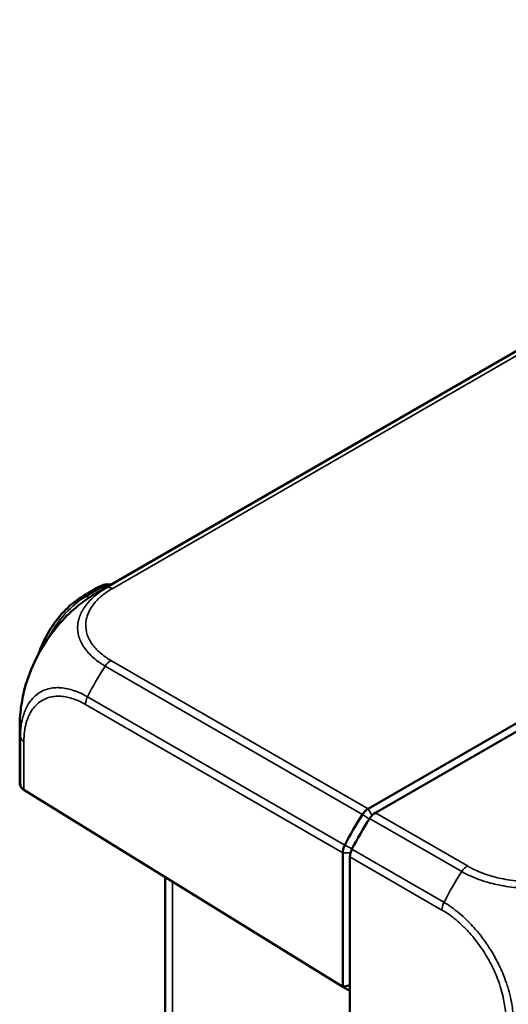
# Model space of a CAD drawing. Header units: millimetres. Extents: x 20 to 574, y 18 to 400.
# Tile 10 of 16: x 400 to 438, y 169 to 247. Entities that reach past the tile are written whole.
import ezdxf

# ---------------------------------------------------------------- set-up
doc = ezdxf.new("R2010")
doc.units = ezdxf.units.MM
doc.header["$LTSCALE"] = 2
doc.layers.add('Visible (ISO)', color=7, linetype='Continuous', lineweight=50)
doc.layers.add('Visible Narrow (ISO)', color=7, linetype='Continuous', lineweight=35)

msp = doc.modelspace()

# ---------------------------------------------------------------- linework, layer by layer
at = {"layer": 'Visible (ISO)'}
for p, q in [((427.308, 184.771), (535.702, 247.352)), ((536.268, 247.026), (427.873, 184.444)), ((405.959, 201.993), (439.876, 221.575)), ((404.746, 201.661), (405.971, 202.368)), ((400.796, 193.604), (400.796, 193.604)), ((399.7, 186.903), (399.7, 191.161)), ((400.038, 186.264), (425.29, 170.649)), ((425.29, 170.649), (425.29, 181.276)), ((425.856, 180.949), (425.856, 115.39)), ((411.234, 154.189), (411.234, 179.341)), ((437.78, 178.7), (437.78, 178.7)), ((425.29, 170.649), (425.856, 170.784)), ((425.29, 170.649), (425.856, 170.322))]:
    msp.add_line(p, q, dxfattribs=at)
for centre, major_axis, ratio, start_param, end_param in [((412.939, 188.703), (-6.766, 13.406), 0.536096, 0.030146, 0.030161), ((407.471, 195.527), (-1.625, -2.815), 0.57735, 5.619998, 5.620038), ((414.7, 190.55), (14.993, -0.859), 0.536756, 3.172313, 3.172329), ((433.622, 178.795), (-7.5, -12.99), 0.57735, 4.618645, 4.806133), ((433.622, 178.795), (-7.5, -12.991), 0.57735, 4.61864, 4.618645), ((427.873, 183.627), (-0.5, -0.866), 0.577526, 3.927143, 4.618669), ((434.187, 178.469), (7.5, 12.99), 0.57735, 1.477048, 1.664545), ((433.622, 178.795), (-7.5, -12.99), 0.57735, 4.806133, 4.806138), ((426.563, 181.357), (-0.5, -0.866), 0.577526, 4.806109, 5.497635)]:
    msp.add_ellipse(centre, major_axis=major_axis, ratio=ratio, start_param=start_param, end_param=end_param, dxfattribs=at)
for points, knots in [([(405.977, 202.371), (406.136, 202.462), (406.305, 202.526), (406.624, 202.583), (406.78, 202.583), (406.927, 202.552)], [0.0007181, 0.0007181, 0.0007181, 0.0007181, 0.0628527, 0.0628527, 0.1181125, 0.1181125, 0.1181125, 0.1181125]), ([(401.188, 197.043), (401.29, 197.347), (401.411, 197.65), (401.789, 198.469), (402.082, 198.976), (402.744, 199.914), (403.114, 200.345), (403.902, 201.096), (404.319, 201.414), (404.746, 201.661)], [3.590178, 3.590178, 3.590178, 3.590178, 3.769911, 3.769911, 4.08407, 4.08407, 4.39823, 4.39823, 4.712389, 4.712389, 4.712389, 4.712389]), ([(403.626, 200.262), (403.977, 200.592), (404.346, 200.904), (404.927, 201.338), (405.126, 201.477), (405.43, 201.675), (405.531, 201.739), (405.687, 201.834), (405.741, 201.866), (405.822, 201.914), (405.85, 201.93), (405.906, 201.963), (405.935, 201.979), (405.959, 201.993)], [0, 0, 0, 0, 0.1448168, 0.1448168, 0.218141, 0.218141, 0.254657, 0.254657, 0.2731835, 0.2731835, 0.2829224, 0.2829224, 0.2933247, 0.2933247, 0.2933247, 0.2933247]), ([(400.038, 194.066), (400.224, 194.84), (400.506, 195.637), (401.239, 197.197), (401.705, 197.978), (402.657, 199.262), (403.134, 199.8), (403.631, 200.268)], [0, 0, 0, 0, 0.2545033, 0.2545033, 0.5202964, 0.5202964, 0.7391804, 0.7391804, 0.7391804, 0.7391804]), ([(399.7, 191.161), (399.7, 191.185), (399.7, 191.213), (399.701, 191.269), (399.701, 191.298), (399.701, 191.372), (399.702, 191.416), (399.704, 191.557), (399.707, 191.652), (399.722, 192.033), (399.745, 192.321), (399.836, 193.096), (399.924, 193.583), (400.038, 194.061)], [0, 0, 0, 0, 0.0087811, 0.0087811, 0.0176084, 0.0176084, 0.0308639, 0.0308639, 0.0598457, 0.0598457, 0.1467615, 0.1467615, 0.2946737, 0.2946737, 0.2946737, 0.2946737]), ([(399.728, 186.621), (399.72, 186.646), (399.713, 186.671), (399.709, 186.697), (399.704, 186.723), (399.702, 186.749), (399.702, 186.775)], [0.03655463, 0.03655463, 0.03655463, 0.03655463, 0.04499509, 0.04499509, 0.04499509, 0.05343976, 0.05343976, 0.05343976, 0.05343976]), ([(400.033, 186.267), (400.011, 186.281), (399.991, 186.296), (399.971, 186.312), (399.951, 186.329), (399.932, 186.347), (399.914, 186.366), (399.895, 186.386), (399.878, 186.407), (399.862, 186.429), (399.856, 186.438), (399.851, 186.446), (399.845, 186.454), (399.83, 186.479), (399.816, 186.504), (399.804, 186.53), (399.792, 186.557), (399.782, 186.585), (399.774, 186.612), (399.766, 186.641), (399.76, 186.671), (399.756, 186.701)], [0.00010228, 0.00010228, 0.00010228, 0.00010228, 0.00958001, 0.00958001, 0.00958001, 0.01944419, 0.01944419, 0.01944419, 0.02987185, 0.02987185, 0.02987185, 0.03379448, 0.03379448, 0.03379448, 0.04511352, 0.04511352, 0.04511352, 0.0568032, 0.0568032, 0.0568032, 0.069037, 0.069037, 0.069037, 0.069037]), ([(399.974, 186.31), (399.944, 186.334), (399.917, 186.356), (399.87, 186.4), (399.852, 186.417), (399.814, 186.462), (399.8, 186.481), (399.766, 186.534), (399.745, 186.572), (399.728, 186.621)], [0.0115431, 0.0115431, 0.0115431, 0.0115431, 0.0904954, 0.0904954, 0.1358657, 0.1358657, 0.1591622, 0.1591622, 0.1835063, 0.1835063, 0.1835063, 0.1835063]), ([(400.038, 186.264), (400.037, 186.265), (400.036, 186.265), (400.035, 186.266), (400.034, 186.267), (400.033, 186.267)], [-0.0006545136, -0.0006545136, -0.0006545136, -0.0006545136, -0.0003277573, -0.0003277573, -0.0000009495, -0.0000009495, -0.0000009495, -0.0000009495]), ([(427.308, 184.771), (427.224, 184.722), (427.142, 184.657), (427.068, 184.584), (426.994, 184.511), (426.921, 184.421), (426.857, 184.323)], [-0.03325331, -0.03325331, -0.03325331, -0.03325331, 0, 0, 0, 0.03324759, 0.03324759, 0.03324759, 0.03324759]), ([(425.452, 181.891), (425.399, 181.786), (425.358, 181.677), (425.332, 181.577), (425.305, 181.476), (425.29, 181.372), (425.29, 181.276)], [-0.03324749, -0.03324749, -0.03324749, -0.03324749, 0, 0, 0, 0.03325342, 0.03325342, 0.03325342, 0.03325342])]:
    msp.add_open_spline(points, degree=3, knots=knots, dxfattribs=at)
for points in [[(401.183, 197.028), (401.184, 197.029), (401.184, 197.03), (401.184, 197.032)], [(400.037, 194.061), (400.037, 194.063), (400.038, 194.064), (400.038, 194.066)], [(399.7, 186.886), (399.7, 186.892), (399.7, 186.897), (399.7, 186.903)], [(399.702, 186.768), (399.701, 186.807), (399.7, 186.846), (399.7, 186.886)]]:
    msp.add_open_spline(points, degree=3, dxfattribs=at)
at = {"layer": 'Visible Narrow (ISO)'}
for p, q in [((439.878, 221.512), (406.588, 202.292)), ((407.031, 202.227), (439.905, 221.207)), ((404.99, 201.639), (406.215, 202.347)), ((406.215, 202.347), (406.4, 202.248)), ((405.199, 201.523), (404.99, 201.639)), ((406.433, 202.23), (406.433, 202.229)), ((406.458, 202.216), (406.459, 202.216)), ((406.477, 196.089), (426.857, 184.323)), ((427.308, 184.771), (406.931, 196.535)), ((400.936, 193.737), (400.936, 193.737)), ((403.128, 194.353), (403.128, 194.353)), ((425.452, 181.891), (405.073, 193.657)), ((404.915, 193.039), (425.29, 181.276)), ((399.756, 190.463), (399.756, 186.701)), ((400.033, 186.267), (400.033, 190.112)), ((426.857, 184.323), (427.398, 183.959)), ((427.308, 184.771), (427.615, 184.238)), ((435.159, 180.238), (427.873, 184.444)), ((427.422, 183.996), (434.713, 179.787)), ((425.29, 181.276), (425.905, 181.276)), ((425.452, 181.891), (426.038, 181.603)), ((433.308, 177.355), (426.018, 181.564)), ((425.856, 180.949), (433.142, 176.743)), ((411.795, 153.387), (411.795, 178.994)), ((434.239, 179.029), (434.239, 179.029)), ((437.836, 178.69), (437.836, 178.69))]:
    msp.add_line(p, q, dxfattribs=at)
for centre, major_axis, ratio, start_param, end_param in [((412.939, 188.703), (-6.766, 13.406), 0.536096, 6.226899, 6.313331), ((406.221, 201.935), (-0.25, 0.433), 0.57735, 5.51524, 6.283185), ((406.221, 200.71), (0.987, 1.74), 0.57724, 0.270193, 0.780886), ((407.043, 201.404), (-0.5, 0.866), 0.57735, 5.5152, 6.196751), ((404.99, 196.959), (2.866, 4.964), 0.57735, 0.785398, 1.639483), ((404.996, 201.228), (-0.25, 0.433), 0.57735, 5.51524, 6.283185), ((404.771, 201.455), (0.289, -0.408), 0.483095, 6.217638, 6.218007), ((404.99, 196.959), (2.866, 4.964), 0.57735, 1.642144, 1.643089), ((413.498, 190.414), (7.5, 12.99), 0.597142, 1.477, 1.664545), ((406.942, 195.712), (0.498, 0.867), 0.595609, 0.783965, 1.473981), ((405.634, 193.44), (-0.5, -0.866), 0.597324, 4.806485, 5.497484), ((414.7, 190.55), (14.993, -0.859), 0.536756, 3.172329, 3.258761), ((400.753, 190.513), (-1, 0), 0.577581, 0.0866, 0.768138), ((414.7, 178.119), (-14.998, 8.672), 0.029032, 0.028933, 0.10322), ((441.213, 174.413), (-7.5, -12.99), 0.556856, 4.61864, 4.806285), ((435.146, 179.429), (0.5, 0.866), 0.557025, 0.785653, 1.475221), ((436.485, 179.773), (-1.25, -2.165), 0.579166, 1.427474, 1.427478), ((433.836, 177.159), (-0.503, -0.864), 0.554848, 4.812476, 5.499384)]:
    msp.add_ellipse(centre, major_axis=major_axis, ratio=ratio, start_param=start_param, end_param=end_param, dxfattribs=at)
for points, knots in [([(406.588, 202.292), (406.48, 202.229), (406.357, 202.157), (406.213, 202.063), (406.182, 202.042), (406.119, 201.999), (406.087, 201.977), (406.05, 201.951), (406.045, 201.947), (405.817, 201.786), (405.614, 201.62), (405.427, 201.443), (405.423, 201.44), (405.417, 201.434), (405.415, 201.432), (405.204, 201.231), (405.023, 201.024), (404.683, 200.548), (404.537, 200.273), (404.396, 199.87), (404.362, 199.746), (404.264, 199.255), (404.273, 198.89), (404.433, 198.236), (404.559, 197.947), (404.752, 197.64), (404.772, 197.608), (404.805, 197.56), (404.817, 197.543), (405.022, 197.25), (405.265, 196.985), (405.687, 196.626), (405.892, 196.461), (406.215, 196.242), (406.386, 196.144), (406.469, 196.095), (406.473, 196.092), (406.477, 196.09)], [-1.106447, -1.106447, -1.106447, -1.106447, -1.060345, -1.060345, -1.047304, -1.047304, -1.03354, -1.03354, -1.031265, -1.031265, -0.935257, -0.935257, -0.933507, -0.933507, -0.932168, -0.932168, -0.822796, -0.822796, -0.685775, -0.685775, -0.626224, -0.626224, -0.449177, -0.449177, -0.306339, -0.306339, -0.290159, -0.290159, -0.281108, -0.281108, -0.136024, -0.136024, -0.068768, -0.035139, -0.001511, -0.001511, 0.000063, 0.000063, 0.000063, 0.000063]), ([(406.93, 196.535), (406.927, 196.537), (406.923, 196.539), (406.842, 196.586), (406.687, 196.676), (406.399, 196.869), (406.206, 197.023), (405.82, 197.356), (405.598, 197.6), (405.41, 197.87), (405.399, 197.886), (405.37, 197.93), (405.351, 197.959), (405.175, 198.242), (405.062, 198.508), (404.919, 199.112), (404.911, 199.447), (404.998, 199.897), (405.029, 200.009), (405.158, 200.379), (405.29, 200.631), (405.599, 201.066), (405.763, 201.255), (405.955, 201.439), (405.957, 201.441), (405.963, 201.446), (405.966, 201.449), (406.136, 201.61), (406.322, 201.763), (406.529, 201.91), (406.534, 201.913), (406.568, 201.937), (406.597, 201.958), (406.656, 201.997), (406.684, 202.016), (406.815, 202.101), (406.922, 202.165), (407.031, 202.227)], [0, 0, 0, 0, 0.001511, 0.001511, 0.035139, 0.068768, 0.136024, 0.136024, 0.281108, 0.281108, 0.290159, 0.290159, 0.306339, 0.306339, 0.449177, 0.449177, 0.626224, 0.626224, 0.685775, 0.685775, 0.822796, 0.822796, 0.932168, 0.932168, 0.933507, 0.933507, 0.935257, 0.935257, 1.031265, 1.031265, 1.03354, 1.03354, 1.047304, 1.047304, 1.060345, 1.060345, 1.106375, 1.106375, 1.106375, 1.106375]), ([(400.038, 194.066), (400.068, 194.192), (400.101, 194.318), (400.255, 194.872), (400.401, 195.301), (400.58, 195.745), (400.587, 195.762), (400.702, 196.044), (400.821, 196.309), (401.085, 196.851), (401.232, 197.127), (401.552, 197.68), (401.725, 197.957), (402.086, 198.491), (402.273, 198.747), (402.484, 199.015), (402.5, 199.035), (402.749, 199.347), (402.993, 199.625), (403.369, 200.015), (403.497, 200.141), (403.625, 200.262)], [0.2189169, 0.2189169, 0.2189169, 0.2189169, 0.257537, 0.257537, 0.3871935, 0.3871935, 0.3922352, 0.3922352, 0.4730362, 0.4730362, 0.5591895, 0.5591895, 0.6494918, 0.6494918, 0.7379223, 0.7379223, 0.7452785, 0.7452785, 0.850592, 0.850592, 0.9032902, 0.9032902, 0.9032902, 0.9032902]), ([(405.072, 193.656), (405.069, 193.658), (405.067, 193.659), (405.064, 193.661), (405.058, 193.664), (405.052, 193.667), (405.047, 193.671), (404.884, 193.763), (404.703, 193.861), (404.529, 193.939), (404.443, 193.979), (404.357, 194.013), (404.273, 194.046), (404.189, 194.078), (404.107, 194.109), (404.024, 194.138), (403.836, 194.203), (403.651, 194.256), (403.468, 194.295), (403.286, 194.334), (403.107, 194.36), (402.933, 194.372), (402.929, 194.372), (402.925, 194.372), (402.921, 194.372), (402.878, 194.375), (402.834, 194.377), (402.791, 194.378), (402.63, 194.383), (402.473, 194.375), (402.32, 194.355), (402.167, 194.336), (402.019, 194.304), (401.876, 194.261), (401.697, 194.207), (401.528, 194.135), (401.368, 194.045), (401.208, 193.955), (401.057, 193.846), (400.918, 193.721), (400.823, 193.636), (400.733, 193.543), (400.649, 193.442), (400.553, 193.327), (400.463, 193.203), (400.382, 193.069), (400.3, 192.935), (400.226, 192.792), (400.16, 192.641), (400.108, 192.524), (400.062, 192.401), (400.02, 192.274), (399.978, 192.147), (399.941, 192.016), (399.909, 191.879), (399.906, 191.864), (399.902, 191.848), (399.898, 191.832), (399.871, 191.71), (399.847, 191.584), (399.827, 191.455), (399.808, 191.328), (399.792, 191.196), (399.78, 191.063), (399.778, 191.037), (399.776, 191.011), (399.774, 190.985), (399.77, 190.937), (399.767, 190.888), (399.764, 190.838), (399.762, 190.798), (399.761, 190.758), (399.759, 190.717), (399.757, 190.63), (399.757, 190.542), (399.756, 190.462)], [-0.000147, -0.000147, -0.000147, -0.000147, 0.001063, 0.001063, 0.001063, 0.003463, 0.003463, 0.003463, 0.071339, 0.071339, 0.071339, 0.105276, 0.105276, 0.105276, 0.139214, 0.139214, 0.139214, 0.215501, 0.215501, 0.215501, 0.291789, 0.291789, 0.291789, 0.293397, 0.293397, 0.293397, 0.312494, 0.312494, 0.312494, 0.383865, 0.383865, 0.383865, 0.455235, 0.455235, 0.455235, 0.544644, 0.544644, 0.544644, 0.634053, 0.634053, 0.634053, 0.694642, 0.694642, 0.694642, 0.763831, 0.763831, 0.763831, 0.83302, 0.83302, 0.83302, 0.886769, 0.886769, 0.886769, 0.940519, 0.940519, 0.940519, 0.946711, 0.946711, 0.946711, 0.994571, 0.994571, 0.994571, 1.041982, 1.041982, 1.041982, 1.051273, 1.051273, 1.051273, 1.068373, 1.068373, 1.068373, 1.082028, 1.082028, 1.082028, 1.111366, 1.111366, 1.111366, 1.111366]), ([(400.033, 190.112), (400.033, 190.191), (400.034, 190.271), (400.037, 190.386), (400.038, 190.422), (400.043, 190.503), (400.046, 190.548), (400.051, 190.616), (400.053, 190.64), (400.066, 190.786), (400.095, 191.025), (400.138, 191.252), (400.163, 191.363), (400.164, 191.364), (400.167, 191.38), (400.171, 191.394), (400.204, 191.533), (400.272, 191.774), (400.358, 191.998), (400.465, 192.243), (400.601, 192.503), (400.765, 192.73), (400.931, 192.925), (401.013, 193.01), (401.228, 193.202), (401.504, 193.4), (401.816, 193.535), (402.111, 193.626), (402.383, 193.684), (402.672, 193.7), (402.86, 193.697), (402.9, 193.695), (402.944, 193.693), (402.947, 193.692), (403.111, 193.682), (403.441, 193.638), (403.782, 193.544), (404.031, 193.459), (404.185, 193.402), (404.496, 193.272), (404.732, 193.146), (404.895, 193.051), (404.9, 193.048), (404.909, 193.043), (404.912, 193.041), (404.915, 193.04)], [-1.111304, -1.111304, -1.111304, -1.111304, -1.082028, -1.082028, -1.068373, -1.068373, -1.051273, -1.051273, -1.041982, -1.041982, -0.994571, -0.94716, -0.94716, -0.946711, -0.946711, -0.940519, -0.940519, -0.886769, -0.83302, -0.83302, -0.763831, -0.694642, -0.694642, -0.634053, -0.634053, -0.544644, -0.455235, -0.455235, -0.383865, -0.312494, -0.312494, -0.293397, -0.293397, -0.291789, -0.291789, -0.215501, -0.139214, -0.139214, -0.105276, -0.071339, -0.003463, -0.003463, -0.001063, -0.001063, 0.000275, 0.000275, 0.000275, 0.000275]), ([(434.713, 179.787), (434.72, 179.785), (434.726, 179.782), (434.82, 179.729), (435.015, 179.62), (435.225, 179.522), (435.564, 179.365), (435.811, 179.263), (436.315, 179.08), (436.572, 178.997), (436.883, 178.91), (436.93, 178.897), (436.988, 178.881), (436.999, 178.878), (437.214, 178.822), (437.422, 178.773), (438.173, 178.619), (438.732, 178.542), (439.893, 178.458), (440.496, 178.455), (441.119, 178.494), (441.149, 178.496), (441.669, 178.533), (442.152, 178.594), (442.763, 178.709), (442.904, 178.738), (443.322, 178.833), (443.593, 178.905), (443.868, 178.99), (443.88, 178.994), (444.253, 179.111), (444.597, 179.242), (444.988, 179.415), (445.05, 179.443), (445.159, 179.493), (445.205, 179.514), (445.389, 179.601), (445.522, 179.674), (445.635, 179.742)], [-1.113148, -1.113148, -1.113148, -1.113148, -1.110559, -1.110559, -1.074301, -1.038044, -1.038044, -0.955695, -0.955695, -0.875244, -0.875244, -0.861094, -0.861094, -0.857767, -0.857767, -0.796243, -0.796243, -0.6392, -0.6392, -0.473816, -0.473816, -0.465569, -0.465569, -0.328942, -0.328942, -0.28742, -0.28742, -0.204625, -0.204625, -0.200944, -0.200944, -0.086955, -0.086955, -0.064685, -0.064685, -0.048202, -0.048202, 0.000222, 0.000222, 0.000222, 0.000222]), ([(445.186, 180.19), (445.073, 180.125), (444.959, 180.06), (444.797, 179.978), (444.755, 179.957), (444.656, 179.909), (444.598, 179.882), (444.242, 179.72), (443.925, 179.6), (443.582, 179.491), (443.571, 179.488), (443.318, 179.409), (443.069, 179.341), (442.685, 179.254), (442.555, 179.226), (441.993, 179.12), (441.548, 179.062), (441.07, 179.028), (441.042, 179.026), (440.468, 178.989), (439.913, 178.992), (438.845, 179.07), (438.331, 179.141), (437.641, 179.286), (437.449, 179.331), (437.251, 179.384), (437.241, 179.387), (437.188, 179.401), (437.145, 179.413), (436.86, 179.495), (436.623, 179.572), (436.161, 179.744), (435.935, 179.838), (435.625, 179.985), (435.439, 180.077), (435.264, 180.177), (435.171, 180.231), (435.164, 180.234), (435.158, 180.238)], [0, 0, 0, 0, 0.048202, 0.048202, 0.064685, 0.064685, 0.086955, 0.086955, 0.200944, 0.200944, 0.204625, 0.204625, 0.28742, 0.28742, 0.328942, 0.328942, 0.465569, 0.465569, 0.473816, 0.473816, 0.6392, 0.6392, 0.796243, 0.796243, 0.857767, 0.857767, 0.861094, 0.861094, 0.875244, 0.875244, 0.955695, 0.955695, 1.038044, 1.038044, 1.074301, 1.110559, 1.110559, 1.113076, 1.113076, 1.113076, 1.113076]), ([(438.804, 167.918), (438.799, 168.052), (438.802, 168.196), (438.794, 168.353), (438.791, 168.404), (438.787, 168.457), (438.781, 168.51), (438.758, 168.732), (438.734, 168.943), (438.702, 169.155), (438.67, 169.367), (438.63, 169.581), (438.581, 169.801), (438.579, 169.813), (438.576, 169.825), (438.573, 169.837), (438.512, 170.107), (438.439, 170.379), (438.354, 170.653), (438.312, 170.788), (438.267, 170.923), (438.219, 171.059), (438.061, 171.509), (437.872, 171.959), (437.656, 172.401), (437.644, 172.426), (437.632, 172.451), (437.619, 172.475), (437.373, 172.971), (437.093, 173.457), (436.786, 173.92), (436.763, 173.955), (436.74, 173.989), (436.716, 174.023), (436.397, 174.496), (436.049, 174.944), (435.681, 175.357), (435.54, 175.515), (435.397, 175.668), (435.251, 175.815), (435.243, 175.823), (435.235, 175.831), (435.227, 175.839), (435.19, 175.876), (435.154, 175.913), (435.116, 175.949), (434.921, 176.14), (434.722, 176.32), (434.52, 176.49), (434.313, 176.664), (434.103, 176.825), (433.892, 176.976), (433.703, 177.111), (433.513, 177.242), (433.326, 177.342), (433.32, 177.345), (433.314, 177.348), (433.307, 177.352)], [-1.113974, -1.113974, -1.113974, -1.113974, -1.063423, -1.063423, -1.063423, -1.04708, -1.04708, -1.04708, -0.979346, -0.979346, -0.979346, -0.911613, -0.911613, -0.911613, -0.907934, -0.907934, -0.907934, -0.824822, -0.824822, -0.824822, -0.783691, -0.783691, -0.783691, -0.647041, -0.647041, -0.647041, -0.639357, -0.639357, -0.639357, -0.485578, -0.485578, -0.485578, -0.474093, -0.474093, -0.474093, -0.316203, -0.316203, -0.316203, -0.255941, -0.255941, -0.255941, -0.252619, -0.252619, -0.252619, -0.237436, -0.237436, -0.237436, -0.15752, -0.15752, -0.15752, -0.075545, -0.075545, -0.075545, -0.002217, -0.002217, -0.002217, 0.000168, 0.000168, 0.000168, 0.000168]), ([(433.142, 176.744), (433.147, 176.741), (433.152, 176.738), (433.334, 176.632), (433.509, 176.523), (433.879, 176.267), (434.073, 176.12), (434.451, 175.807), (434.634, 175.642), (434.849, 175.435), (434.883, 175.401), (434.924, 175.36), (434.932, 175.353), (435.074, 175.211), (435.206, 175.07), (435.675, 174.547), (435.996, 174.135), (436.312, 173.669), (436.334, 173.637), (436.638, 173.179), (436.895, 172.733), (437.132, 172.253), (437.144, 172.23), (437.353, 171.801), (437.526, 171.386), (437.714, 170.847), (437.755, 170.722), (437.871, 170.346), (437.938, 170.095), (437.996, 169.836), (437.999, 169.825), (438.046, 169.612), (438.119, 169.212), (438.172, 168.819), (438.188, 168.582), (438.19, 168.536), (438.197, 168.351), (438.196, 168.214), (438.196, 168.078)], [0, 0, 0, 0, 0.002217, 0.002217, 0.075545, 0.075545, 0.15752, 0.15752, 0.237436, 0.237436, 0.252619, 0.252619, 0.255941, 0.255941, 0.316203, 0.316203, 0.474093, 0.474093, 0.485578, 0.485578, 0.639357, 0.639357, 0.647041, 0.647041, 0.783691, 0.783691, 0.824822, 0.824822, 0.907934, 0.907934, 0.911613, 0.911613, 0.979346, 1.04708, 1.04708, 1.063423, 1.063423, 1.113681, 1.113681, 1.113681, 1.113681])]:
    msp.add_open_spline(points, degree=3, knots=knots, dxfattribs=at)
for points in [[(406.913, 202.281), (406.913, 202.281), (406.913, 202.281), (406.913, 202.281)], [(399.702, 186.775), (399.701, 186.811), (399.701, 186.848), (399.7, 186.886)]]:
    msp.add_open_spline(points, degree=3, dxfattribs=at)

doc.saveas('drawing.dxf')
